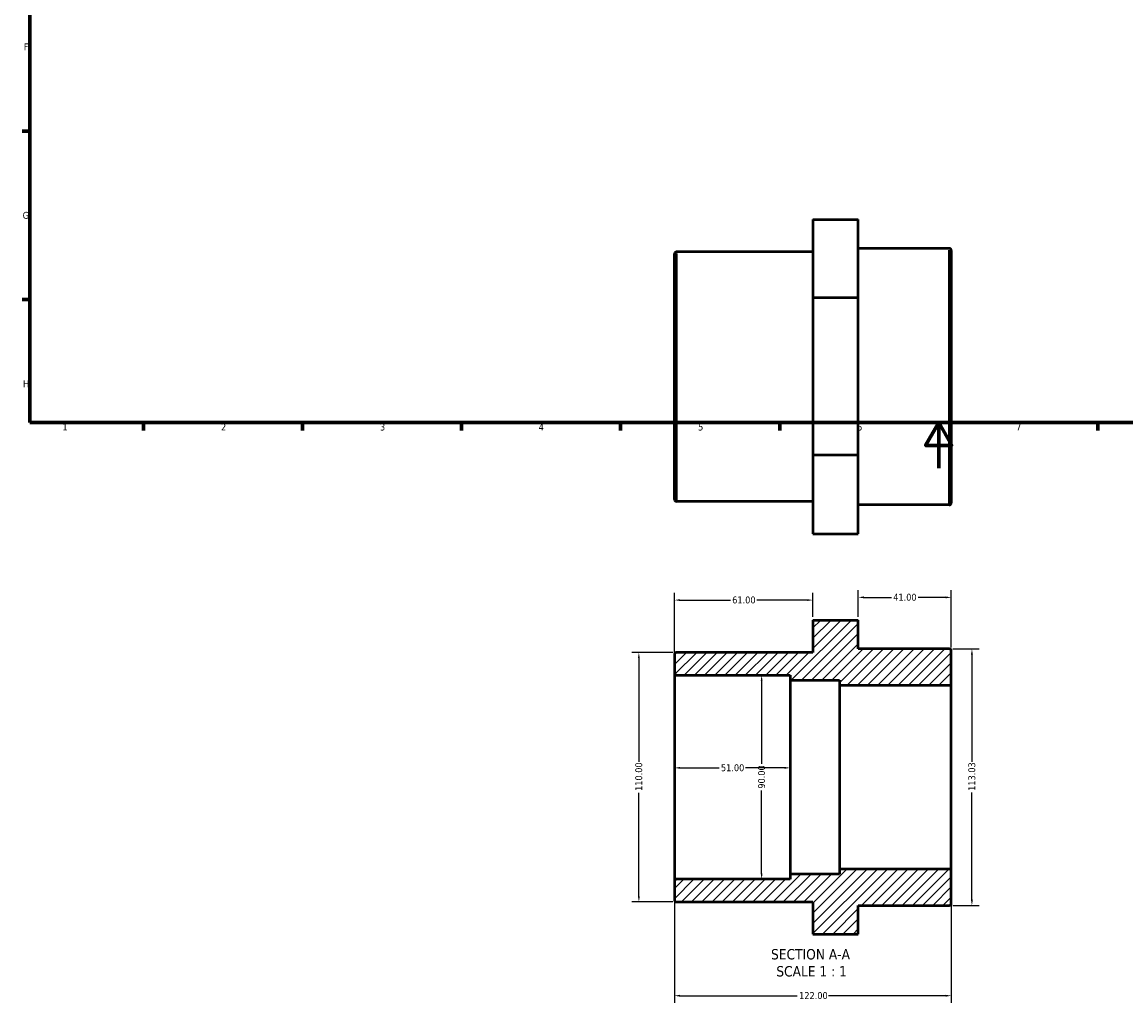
# Model space of a CAD drawing. Header units: millimetres. Extents: x 0 to 905, y -236 to 611.
# Tile 1 of 3: x 17 to 503, y -236 to 197. Entities that reach past the tile are written whole.
import ezdxf

# ---------------------------------------------------------------- set-up
doc = ezdxf.new("R2010")
doc.units = ezdxf.units.MM
for name, color, linetype, lineweight in [('Border (ANSI)', 7, 'Continuous', 70), ('Dimension (ANSI)', 7, 'Continuous', 25), ('Hatch (ANSI)', 7, 'Continuous', 18), ('Symbol (ANSI)', 7, 'Continuous', 25), ('Visible (ANSI)', 7, 'Continuous', 50), ('Visible Narrow (ANSI)', 7, 'Continuous', 35)]:
    doc.layers.add(name, color=color, linetype=linetype, lineweight=lineweight)
doc.styles.add('Label Text (ANSI)', font='tahoma.ttf')
doc.styles.add('Note Text (ANSI)', font='tahoma.ttf')
doc.dimstyles.new('Default - mm (ANSI)', dxfattribs={"dimtxt": 3.048, "dimasz": 2.5, "dimexe": 3.175, "dimexo": 1.6002, "dimgap": 0.8, "dimtad": 0, "dimtoh": 1, "dimrnd": 1e-08, "dimzin": 4, "dimdsep": 46, "dimtxsty": 'Note Text (ANSI)', "dimcen": 0.09, "dimdle": 10, "dimclrd": 256, "dimclre": 256, "dimclrt": 256, "dimadec": 1, "dimazin": 1, "dimtfac": 1, "dimtofl": 0, "dimtmove": 0, "dimatfit": 3, "dimfxl": 1, "dimtolj": 1, "dimtzin": 4, "dimlwd": -1, "dimlwe": -1, "dimarcsym": 0})

# ---------------------------------------------------------------- blocks, each defined once
blk = doc.blocks.new('Borders Default Border')
at = {"layer": 'Border (ANSI)'}
for p, q in [((20, 148.5), (16.55, 148.5)), ((20, 74.25), (16.55, 74.25)), ((70.08, 20), (70.08, 16.55)), ((140.17, 20), (140.17, 16.55)), ((210.25, 20), (210.25, 16.55)), ((280.33, 20), (280.33, 16.55)), ((350.42, 20), (350.42, 16.55)), ((490.58, 20), (490.58, 16.55))]:
    blk.add_line(p, q, dxfattribs=at)
at = {"layer": 'Border (ANSI)', "flags": 128}
for points in [[(20, 20), (20, 574), (821, 574), (821, 20), (20, 20)], [(420.5, 0), (420.5, 20), (414.73, 10), (426.27, 10), (420.5, 20)]]:
    blk.add_lwpolyline(points, dxfattribs=at)
at = {"layer": 'Border (ANSI)', "char_height": 3.05, "attachment_point": 7, "style": 'Note Text (ANSI)'}
for s, insert in [('F', (17.29, 184.1)), ('G', (16.81, 109.79)), ('H', (16.97, 35.6)), ('1', (34.35, 16.55)), ('2', (104.2, 16.55)), ('3', (174.26, 16.49)), ('4', (244.23, 16.55)), ('5', (314.48, 16.49)), ('6', (384.49, 16.49)), ('7', (454.6, 16.55))]:
    blk.add_mtext(s, dxfattribs=dict(at, insert=insert))
blk = doc.blocks.new('*D7')
at = {"layer": 'Defpoints', "color": 0, "transparency": 16777216}
for p in [(355.03, -132.17), (304.03, -136.29), (355.03, -136.29)]:
    blk.add_point(p, dxfattribs=at)
at = {"layer": 'Dimension (ANSI)', "transparency": 16777216}
for p, q in [((306.53, -132.17), (323.73, -132.17)), ((352.53, -132.17), (335.33, -132.17))]:
    blk.add_line(p, q, dxfattribs=at)
for points in [[(306.53, -131.75), (306.53, -132.58), (304.03, -132.17)], [(352.53, -131.75), (352.53, -132.58), (355.03, -132.17)]]:
    blk.add_solid(points, dxfattribs=at)
at = {"layer": 'Dimension (ANSI)', "transparency": 16777216, "insert": (324.53, -130.58), "char_height": 3.048, "attachment_point": 1, "style": 'Note Text (ANSI)'}
blk.add_mtext('\\A1;51.00', dxfattribs=at)
blk = doc.blocks.new('*D8')
at = {"layer": 'Defpoints', "color": 0, "transparency": 16777216}
for p in [(304.93, -81.29), (288.36, -191.29), (304.93, -191.29)]:
    blk.add_point(p, dxfattribs=at)
at = {"layer": 'Dimension (ANSI)', "transparency": 16777216}
for p, q in [((303.33, -81.29), (285.19, -81.29)), ((288.36, -83.79), (288.36, -129.45)), ((288.36, -188.79), (288.36, -143.13)), ((303.33, -191.29), (285.19, -191.29))]:
    blk.add_line(p, q, dxfattribs=at)
for points in [[(287.94, -83.79), (288.78, -83.79), (288.36, -81.29)], [(287.94, -188.79), (288.78, -188.79), (288.36, -191.29)]]:
    blk.add_solid(points, dxfattribs=at)
at = {"layer": 'Dimension (ANSI)', "transparency": 16777216, "insert": (286.77, -142.33), "char_height": 3.048, "attachment_point": 1, "rotation": 90, "style": 'Note Text (ANSI)'}
blk.add_mtext('\\A1;110.00', dxfattribs=at)
blk = doc.blocks.new('*D10')
at = {"layer": 'Defpoints', "color": 0, "transparency": 16777216}
for p in [(385.03, -57.02), (385.03, -67.14), (426.03, -80.67)]:
    blk.add_point(p, dxfattribs=at)
at = {"layer": 'Dimension (ANSI)', "transparency": 16777216}
for p, q in [((385.03, -65.54), (385.03, -53.84)), ((387.53, -57.02), (399.65, -57.02)), ((423.53, -57.02), (411.42, -57.02)), ((426.03, -79.07), (426.03, -53.84))]:
    blk.add_line(p, q, dxfattribs=at)
for points in [[(387.53, -56.6), (387.53, -57.44), (385.03, -57.02)], [(423.53, -56.6), (423.53, -57.44), (426.03, -57.02)]]:
    blk.add_solid(points, dxfattribs=at)
at = {"layer": 'Dimension (ANSI)', "transparency": 16777216, "insert": (400.45, -55.43), "char_height": 3.048, "attachment_point": 1, "style": 'Note Text (ANSI)'}
blk.add_mtext('\\A1;41.00', dxfattribs=at)
blk = doc.blocks.new('*D11')
at = {"layer": 'Defpoints', "color": 0, "transparency": 16777216}
for p in [(365.03, -58.21), (365.03, -67.14), (304.03, -90.39)]:
    blk.add_point(p, dxfattribs=at)
at = {"layer": 'Dimension (ANSI)', "transparency": 16777216}
for p, q in [((304.03, -88.79), (304.03, -55.03)), ((306.53, -58.21), (328.69, -58.21)), ((362.53, -58.21), (340.37, -58.21)), ((365.03, -65.54), (365.03, -55.03))]:
    blk.add_line(p, q, dxfattribs=at)
for points in [[(306.53, -57.79), (306.53, -58.62), (304.03, -58.21)], [(362.53, -57.79), (362.53, -58.62), (365.03, -58.21)]]:
    blk.add_solid(points, dxfattribs=at)
at = {"layer": 'Dimension (ANSI)', "transparency": 16777216, "insert": (329.49, -56.62), "char_height": 3.048, "attachment_point": 1, "style": 'Note Text (ANSI)'}
blk.add_mtext('\\A1;61.00', dxfattribs=at)
blk = doc.blocks.new('*D12')
at = {"layer": 'Defpoints', "color": 0, "transparency": 16777216}
for p in [(426.03, -177.69), (304.03, -182.19), (426.03, -232.6)]:
    blk.add_point(p, dxfattribs=at)
at = {"layer": 'Dimension (ANSI)', "transparency": 16777216}
for p, q in [((426.03, -179.29), (426.03, -235.78)), ((304.03, -183.79), (304.03, -235.78)), ((306.53, -232.6), (358.19, -232.6)), ((423.53, -232.6), (371.87, -232.6))]:
    blk.add_line(p, q, dxfattribs=at)
for points in [[(306.53, -232.19), (306.53, -233.02), (304.03, -232.6)], [(423.53, -232.19), (423.53, -233.02), (426.03, -232.6)]]:
    blk.add_solid(points, dxfattribs=at)
at = {"layer": 'Dimension (ANSI)', "transparency": 16777216, "insert": (358.99, -231.02), "char_height": 3.048, "attachment_point": 1, "style": 'Note Text (ANSI)'}
blk.add_mtext('\\A1;122.00', dxfattribs=at)
blk = doc.blocks.new('*D13')
at = {"layer": 'Defpoints', "color": 0, "transparency": 16777216}
for p in [(342.46, -91.29), (342.46, -181.29), (342.46, -181.29)]:
    blk.add_point(p, dxfattribs=at)
at = {"layer": 'Dimension (ANSI)', "transparency": 16777216}
for p, q in [((342.46, -93.79), (342.46, -130.43)), ((342.46, -178.79), (342.46, -142.14))]:
    blk.add_line(p, q, dxfattribs=at)
for points in [[(342.05, -93.79), (342.88, -93.79), (342.46, -91.29)], [(342.05, -178.79), (342.88, -178.79), (342.46, -181.29)]]:
    blk.add_solid(points, dxfattribs=at)
at = {"layer": 'Dimension (ANSI)', "transparency": 16777216, "insert": (340.88, -141.34), "char_height": 3.048, "attachment_point": 1, "rotation": 90, "style": 'Note Text (ANSI)'}
blk.add_mtext('\\A1;90.00', dxfattribs=at)
blk = doc.blocks.new('*D14')
at = {"layer": 'Defpoints', "color": 0, "transparency": 16777216}
for p in [(425.13, -79.77), (425.13, -192.8), (435.13, -192.8)]:
    blk.add_point(p, dxfattribs=at)
at = {"layer": 'Dimension (ANSI)', "transparency": 16777216}
for p, q in [((426.73, -79.77), (438.31, -79.77)), ((435.13, -82.27), (435.13, -129.48)), ((435.13, -190.3), (435.13, -143.09)), ((426.73, -192.8), (438.31, -192.8))]:
    blk.add_line(p, q, dxfattribs=at)
for points in [[(434.71, -82.27), (435.55, -82.27), (435.13, -79.77)], [(434.71, -190.3), (435.55, -190.3), (435.13, -192.8)]]:
    blk.add_solid(points, dxfattribs=at)
at = {"layer": 'Dimension (ANSI)', "transparency": 16777216, "insert": (433.54, -142.29), "char_height": 3.048, "attachment_point": 1, "rotation": 90, "style": 'Note Text (ANSI)'}
blk.add_mtext('\\A1;113.03', dxfattribs=at)

msp = doc.modelspace()

# ---------------------------------------------------------------- hatches: boundary and pattern name
at = {"layer": 'Hatch (ANSI)'}
h = msp.add_hatch(dxfattribs=at)
h.set_pattern_fill('ANSI31', color=256, scale=25.4, style=0)
h.set_pattern_definition([(45, (0, 0), (-2.245064, 2.245064), [])])
edge = h.paths.add_edge_path()
edge.add_ellipse((304.931, -90.386), major_axis=(-0.9, 0), ratio=1, start_angle=0, end_angle=90)
edge.add_line((304.931, -91.286), (355.031, -91.286))
edge.add_line((355.031, -91.286), (355.031, -93.536))
edge.add_line((355.031, -93.536), (376.831, -93.536))
edge.add_line((376.831, -93.536), (376.831, -95.786))
edge.add_line((376.831, -95.786), (425.131, -95.786))
edge.add_ellipse((425.131, -94.886), major_axis=(0, -0.9), ratio=1, start_angle=0, end_angle=90)
edge.add_line((426.031, -94.886), (426.031, -80.671))
edge.add_ellipse((425.131, -80.671), major_axis=(0.9, 0), ratio=1, start_angle=0, end_angle=90)
edge.add_line((425.131, -79.771), (385.031, -79.771))
edge.add_line((385.031, -79.771), (385.031, -67.145))
edge.add_line((385.031, -67.145), (365.031, -67.145))
edge.add_line((365.031, -67.145), (365.031, -81.286))
edge.add_line((365.031, -81.286), (304.931, -81.286))
edge.add_ellipse((304.931, -82.186), major_axis=(0, 0.9), ratio=1, start_angle=0, end_angle=90)
edge.add_line((304.031, -82.186), (304.031, -90.386))
edge = h.paths.add_edge_path()
edge.add_ellipse((304.931, -182.186), major_axis=(0, 0.9), ratio=1, start_angle=0, end_angle=90)
edge.add_line((304.031, -182.186), (304.031, -190.386))
edge.add_ellipse((304.931, -190.386), major_axis=(-0.9, 0), ratio=1, start_angle=0, end_angle=90)
edge.add_line((304.931, -191.286), (365.031, -191.286))
edge.add_line((365.031, -191.286), (365.031, -205.427))
edge.add_line((365.031, -205.427), (385.031, -205.427))
edge.add_line((385.031, -205.427), (385.031, -192.801))
edge.add_line((385.031, -192.801), (425.131, -192.801))
edge.add_ellipse((425.131, -191.901), major_axis=(0, -0.9), ratio=1, start_angle=0, end_angle=90)
edge.add_line((426.031, -191.901), (426.031, -177.686))
edge.add_ellipse((425.131, -177.686), major_axis=(0.9, 0), ratio=1, start_angle=0, end_angle=90)
edge.add_line((425.131, -176.786), (376.831, -176.786))
edge.add_line((376.831, -176.786), (376.831, -179.036))
edge.add_line((376.831, -179.036), (355.031, -179.036))
edge.add_line((355.031, -179.036), (355.031, -181.286))
edge.add_line((355.031, -181.286), (304.931, -181.286))

# ---------------------------------------------------------------- linework, layer by layer
at = {"layer": 'Visible (ANSI)'}
for p, q in [((365.031, 109.529), (385.031, 109.529)), ((365.031, 109.529), (365.031, 75.101)), ((385.031, 75.101), (385.031, 109.529)), ((304.031, -13.853), (304.031, 94.347)), ((365.031, 95.247), (304.931, 95.247)), ((425.131, 96.762), (385.031, 96.762)), ((426.031, 95.862), (426.031, -15.368)), ((365.031, 75.101), (385.031, 75.101)), ((365.031, 75.101), (365.031, 5.819)), ((385.031, 5.819), (385.031, 75.101)), ((365.031, 5.819), (385.031, 5.819)), ((365.031, 5.819), (365.031, -29.034)), ((385.031, -29.034), (385.031, 5.819)), ((365.031, -14.753), (304.931, -14.753)), ((425.131, -16.268), (385.031, -16.268)), ((365.031, -29.034), (385.031, -29.034)), ((365.031, -67.004), (385.031, -67.004)), ((365.031, -67.004), (365.031, -67.145)), ((385.031, -67.145), (365.031, -67.145)), ((365.031, -67.145), (365.031, -81.286)), ((385.031, -67.145), (385.031, -67.004)), ((385.031, -79.771), (385.031, -67.145)), ((304.031, -82.186), (304.031, -90.386)), ((365.031, -81.286), (304.931, -81.286)), ((425.131, -79.771), (385.031, -79.771)), ((426.031, -94.886), (426.031, -80.671)), ((304.031, -90.386), (304.031, -182.186)), ((304.931, -91.286), (355.031, -91.286)), ((355.031, -91.286), (355.031, -93.536)), ((355.031, -93.536), (376.831, -93.536)), ((355.031, -93.536), (355.031, -179.036)), ((376.831, -93.536), (376.831, -95.786)), ((376.831, -95.786), (425.131, -95.786)), ((376.831, -95.786), (376.831, -176.786)), ((426.031, -177.686), (426.031, -94.886)), ((376.831, -179.036), (355.031, -179.036)), ((355.031, -179.036), (355.031, -181.286)), ((425.131, -176.786), (376.831, -176.786)), ((376.831, -176.786), (376.831, -179.036)), ((426.031, -191.901), (426.031, -177.686)), ((304.031, -182.186), (304.031, -190.386)), ((355.031, -181.286), (304.931, -181.286)), ((304.931, -191.286), (365.031, -191.286)), ((365.031, -191.286), (365.031, -205.427)), ((385.031, -205.427), (385.031, -192.801)), ((385.031, -192.801), (425.131, -192.801)), ((365.031, -205.427), (385.031, -205.427))]:
    msp.add_line(p, q, dxfattribs=at)
for centre, start, end in [((304.931, 94.347), 90, 180), ((425.131, 95.862), 0, 90), ((304.931, -13.853), 180, 270), ((425.131, -15.368), 270, 0), ((304.931, -82.186), 90, 180), ((425.131, -80.671), 0, 90), ((304.931, -90.386), 180, 270), ((425.131, -94.886), 270, 0), ((425.131, -177.686), 0, 90), ((304.931, -182.186), 90, 180), ((304.931, -190.386), 180, 270), ((425.131, -191.901), 270, 0)]:
    msp.add_arc(centre, 0.9, start, end, dxfattribs=at)
at = {"layer": 'Visible Narrow (ANSI)'}
for p, q in [((304.931, 94.57), (304.931, -14.076)), ((425.131, -15.572), (425.131, 96.066))]:
    msp.add_line(p, q, dxfattribs=at)

# ---------------------------------------------------------------- block references
msp.add_blockref('Borders Default Border', (0, 0))

# ---------------------------------------------------------------- texts
at = {"layer": 'Symbol (ANSI)', "char_height": 4.572, "attachment_point": 7, "style": 'Label Text (ANSI)'}
for s, insert in [('SECTION A-A', (346.607, -216.692)), ('SCALE 1 : 1', (348.926, -224.204))]:
    msp.add_mtext(s, dxfattribs=dict(at, insert=insert))

# ---------------------------------------------------------------- dimensions: what is measured, and where the dimension line sits
at = {"layer": 'Dimension (ANSI)'}
for base, p1, p2, override, picture, middle in [((365.031, -58.206), (304.031, -90.386), (365.031, -67.145), {"dimtoh": 0, "dimdec": 2, "dimtp": 0, "dimtm": 0, "dimtdec": 2, "dimatfit": 1}, '*D11', (334.531, -58.206)), ((385.031, -57.019), (426.031, -80.671), (385.031, -67.145), {"dimtoh": 0, "dimdec": 2, "dimtp": 0, "dimtm": 0, "dimtdec": 2, "dimatfit": 1}, '*D10', (405.531, -57.019)), ((355.031, -132.165), (304.031, -136.286), (355.031, -136.286), {"dimtoh": 0, "dimdec": 2, "dimse1": 1, "dimse2": 1, "dimtp": 0, "dimtm": 0, "dimtdec": 2, "dimatfit": 1}, '*D7', (329.531, -132.165)), ((426.031, -232.603), (304.031, -182.186), (426.031, -177.686), {"dimtoh": 0, "dimdec": 2, "dimtp": 0, "dimtm": 0, "dimtdec": 2, "dimatfit": 1}, '*D12', (365.031, -232.603))]:
    dim = msp.add_linear_dim(base=base, p1=p1, p2=p2, dimstyle='Default - mm (ANSI)', override=override, dxfattribs=at)
    dim.commit()
    dim.dimension.update_dxf_attribs({"geometry": picture, "text_midpoint": middle, "dimtype": 160})
for base, p1, p2, angle, override, picture, middle in [((288.36, -191.286), (304.931, -81.286), (304.931, -191.286), 90, {"dimtoh": 0, "dimdec": 2, "dimtp": 0, "dimtm": 0, "dimtdec": 2, "dimatfit": 1}, '*D8', (288.36, -136.286)), ((435.131, -192.801), (425.131, -79.771), (425.131, -192.801), 90, {"dimtoh": 0, "dimdec": 2, "dimtp": 0, "dimtm": 0, "dimtdec": 2, "dimatfit": 1}, '*D14', (435.131, -136.286)), ((342.464, -181.286), (342.464, -91.286), (342.464, -181.286), 270, {"dimtoh": 0, "dimdec": 2, "dimse1": 1, "dimse2": 1, "dimtp": 0, "dimtm": 0, "dimtdec": 2, "dimatfit": 1}, '*D13', (342.464, -136.286))]:
    dim = msp.add_linear_dim(base=base, p1=p1, p2=p2, angle=angle, dimstyle='Default - mm (ANSI)', override=override, dxfattribs=at)
    dim.commit()
    dim.dimension.update_dxf_attribs({"geometry": picture, "text_midpoint": middle, "dimtype": 160})

doc.saveas('drawing.dxf')
